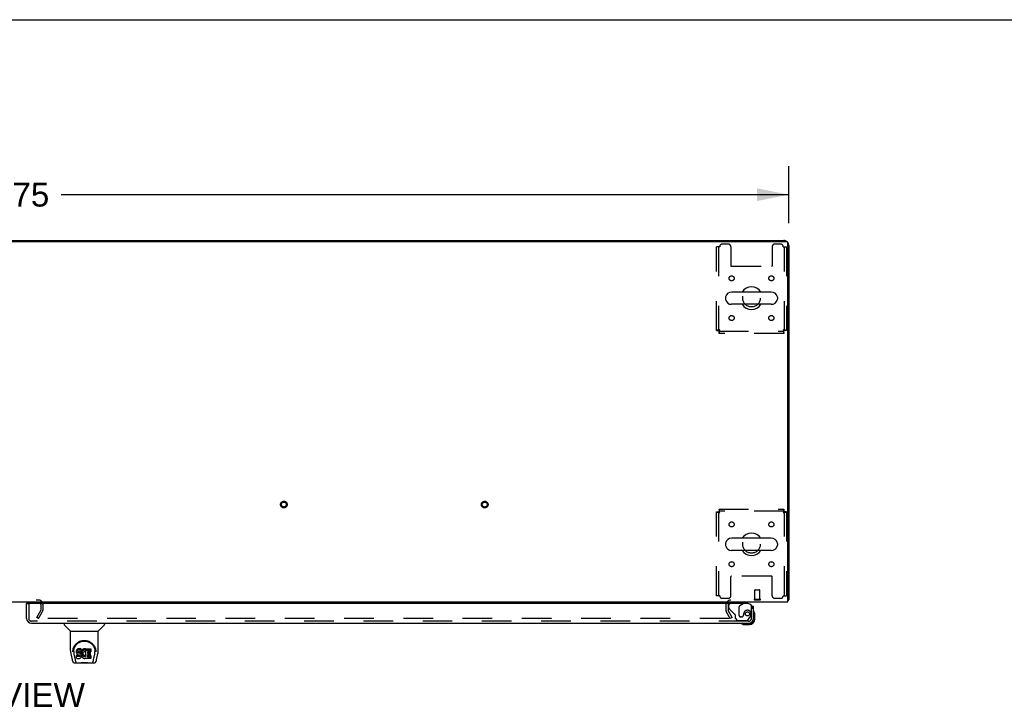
# Model space of a CAD drawing. Header units: inches. Extents: x 0 to 268, y 0 to 174.
# Tile 76 of 85: x 85 to 134, y 139 to 174. Entities that reach past the tile are written whole.
import ezdxf

# ---------------------------------------------------------------- set-up
doc = ezdxf.new("R2010")
doc.units = ezdxf.units.IN
doc.header["$LTSCALE"] = 14.749625
doc.header["$MEASUREMENT"] = 0
doc.linetypes.add('HIDDEN', pattern=[0.2, 0.1, -0.1])
doc.layers.get('0').update_dxf_attribs({"linetype": 'CONTINUOUS'})
for name, color, linetype in [('DEFAULT_2', 8, 'HIDDEN'), ('DIMENSIONS', 7, 'CONTINUOUS'), ('RIGHTHAND_DOOR_ASSEMBLY', 7, 'CONTINUOUS')]:
    doc.layers.add(name, color=color, linetype=linetype)
doc.styles.get("Standard").update_dxf_attribs({"font": 'arial.ttf'})
doc.dimstyles.new('DIMSTYLE_1', dxfattribs={"dimtxt": 1.183125, "dimasz": 1.5775, "dimexe": 0.09, "dimexo": 0.07, "dimgap": 0.0375, "dimtad": 0, "dimtih": 1, "dimtoh": 1, "dimzin": 4, "dimdsep": 46, "dimtxsty": 'Standard', "dimblk": '_FILLED', "dimblk1": '_FILLED', "dimblk2": '_FILLED', "dimcen": 0.09, "dimadec": 3, "dimazin": 1, "dimtfac": 1, "dimtdec": 3, "dimtofl": 0, "dimtmove": 0, "dimatfit": 3, "dimldrblk": '_FILLED', "dimfxl": 0, "dimtolj": 1, "dimtzin": 4, "dimarcsym": 0})

# ---------------------------------------------------------------- blocks, each defined once
blk = doc.blocks.new('_FILLED')
at = {"color": 0, "linetype": 'ByBlock'}
blk.add_solid([(0, 0), (-1, 0.2), (-1, -0.2)], dxfattribs=at)
blk = doc.blocks.new('*D1')
at = {"layer": 'DIMENSIONS', "color": 2, "linetype": 'Continuous'}
for p, q in [((45.607, 163.397), (45.607, 166.236)), ((123.357, 163.397), (123.357, 166.236)), ((45.607, 164.816), (81.823, 164.816)), ((123.357, 164.816), (87.141, 164.816))]:
    blk.add_line(p, q, dxfattribs=at)
at = {"layer": 'DIMENSIONS', "color": 2, "linetype": 'Continuous', "xscale": 1.5775, "yscale": 1.5775, "zscale": 1.5775, "rotation": 180}
blk.add_blockref('_FILLED', (45.607, 164.816), dxfattribs=at)
at = {"layer": 'DIMENSIONS', "color": 2, "linetype": 'Continuous', "xscale": 1.5775, "yscale": 1.5775, "zscale": 1.5775}
blk.add_blockref('_FILLED', (123.357, 164.816), dxfattribs=at)
at = {"layer": 'DIMENSIONS', "color": 2, "linetype": 'Continuous', "insert": (84.482, 165.408), "char_height": 1.1831, "width": 4.13434, "attachment_point": 2, "line_spacing_factor": 0.9}
blk.add_mtext('77.75', dxfattribs=at)

msp = doc.modelspace()

# ---------------------------------------------------------------- linework, layer by layer
at = {"color": 7, "linetype": 'Continuous'}
for p, q in [((0, 173.525), (268.175, 173.525)), ((53.107, 162.539), (115.857, 162.539)), ((115.857, 162.539), (115.857, 162.487)), ((122.49, 159.97), (120.515, 159.97)), ((120.215, 159.708), (120.215, 159.621)), ((122.49, 159.358), (120.515, 159.358)), ((122.79, 159.708), (122.79, 159.621)), ((122.49, 147.72), (120.515, 147.72)), ((120.215, 147.458), (120.215, 147.371)), ((122.49, 147.108), (120.515, 147.108)), ((122.79, 147.458), (122.79, 147.371)), ((123.305, 144.643), (123.357, 144.643))]:
    msp.add_line(p, q, dxfattribs=at)
at = {"color": 3, "linetype": 'Continuous'}
for p, q in [((45.719, 162.487), (123.245, 162.487)), ((115.857, 162.539), (123.11, 162.539)), ((123.305, 144.539), (123.305, 162.427)), ((123.357, 162.293), (123.357, 144.643)), ((123.305, 144.539), (45.659, 144.539))]:
    msp.add_line(p, q, dxfattribs=at)
for points in [[(123.305, 144.624), (123.305, 144.624), (123.309, 144.625), (123.313, 144.626), (123.317, 144.627), (123.321, 144.628)], [(123.321, 144.628), (123.329, 144.629), (123.333, 144.63), (123.336, 144.631), (123.339, 144.631), (123.342, 144.632), (123.345, 144.633), (123.348, 144.634), (123.35, 144.635), (123.352, 144.636), (123.353, 144.637), (123.355, 144.638), (123.356, 144.639), (123.356, 144.641), (123.357, 144.642), (123.357, 144.643)]]:
    msp.add_lwpolyline(points, dxfattribs=at)
for centre, radius, start, end in [((123.11, 162.293), 0.246, 50.5601, 90), ((123.245, 162.427), 0.06, 0, 90), ((123.11, 162.293), 0.246, 0, 39.4399), ((86.013, 144.424), 0.115, 18.2523, 64.7751), ((120.478, 144.397), 0.142, 90, 153.5334)]:
    msp.add_arc(centre, radius, start, end, dxfattribs=at)
at = {"color": 7, "linetype": 'Continuous'}
for centre, radius, start, end in [((120.515, 159.664), 0.306, 90, 164.3697), ((121.503, 159.664), 0.562, 32.9567, 147.0433), ((122.49, 159.664), 0.306, 15.6303, 90), ((120.359, 159.708), 0.144, 164.3697, 180), ((120.359, 159.621), 0.144, 180, 195.6303), ((120.515, 159.664), 0.306, 195.6303, 270), ((121.503, 159.664), 0.562, 212.956, 327.044), ((122.49, 159.664), 0.306, 270, 344.3697), ((122.647, 159.708), 0.144, 0, 15.6303), ((122.647, 159.621), 0.144, 344.3697, 360), ((120.515, 147.414), 0.306, 90, 164.3697), ((121.503, 147.414), 0.562, 32.9567, 147.0433), ((122.49, 147.414), 0.306, 15.6303, 90), ((120.359, 147.458), 0.144, 164.3697, 180), ((120.359, 147.371), 0.144, 180, 195.6303), ((120.515, 147.414), 0.306, 195.6303, 270), ((121.503, 147.414), 0.562, 212.956, 327.044), ((122.49, 147.414), 0.306, 270, 344.3697), ((122.647, 147.458), 0.144, 0, 15.6303), ((122.647, 147.371), 0.144, 344.3697, 360)]:
    msp.add_arc(centre, radius, start, end, dxfattribs=at)
at = {"layer": 'DEFAULT_2', "color": 8, "linetype": 'HIDDEN'}
for p, q in [((120.347, 162.352), (120.045, 162.352)), ((122.961, 162.352), (122.659, 162.352)), ((119.92, 162.227), (119.753, 162.227)), ((119.753, 158.048), (119.753, 162.227)), ((119.857, 162.227), (119.857, 158.048)), ((120.472, 162.227), (120.472, 161.282)), ((122.534, 162.227), (122.534, 161.282)), ((123.086, 162.227), (123.253, 162.227)), ((123.149, 158.048), (123.149, 162.227)), ((123.253, 162.227), (123.253, 158.048)), ((120.502, 161.252), (122.504, 161.252)), ((119.753, 158.048), (119.857, 158.048)), ((119.887, 158.018), (123.119, 158.018)), ((119.887, 157.914), (119.887, 158.018)), ((123.119, 157.914), (119.887, 157.914)), ((123.119, 157.914), (123.119, 158.018)), ((123.253, 158.048), (123.149, 158.048)), ((119.753, 149.03), (119.857, 149.03)), ((119.753, 144.852), (119.753, 149.03)), ((119.857, 149.03), (119.857, 144.852)), ((119.887, 149.164), (123.119, 149.164)), ((119.887, 149.164), (119.887, 149.06)), ((123.119, 149.06), (119.887, 149.06)), ((123.119, 149.164), (123.119, 149.06)), ((123.253, 149.03), (123.149, 149.03)), ((123.149, 144.852), (123.149, 149.03)), ((123.253, 149.03), (123.253, 144.852)), ((120.472, 144.852), (120.472, 145.797)), ((122.504, 145.827), (120.502, 145.827)), ((122.534, 144.852), (122.534, 145.797)), ((121.67, 144.686), (121.67, 145.133)), ((121.68, 145.143), (121.908, 145.143)), ((121.918, 144.686), (121.918, 145.133)), ((82.951, 144.643), (86.013, 144.643)), ((119.92, 144.852), (119.753, 144.852)), ((120.045, 144.727), (120.347, 144.727)), ((121.652, 144.686), (121.936, 144.686)), ((121.652, 144.643), (121.936, 144.643)), ((122.659, 144.727), (122.961, 144.727)), ((123.086, 144.852), (123.253, 144.852)), ((85.927, 143.779), (86.124, 144.119)), ((86.128, 144.424), (86.128, 144.135)), ((86.232, 144.424), (86.232, 144.135)), ((120.232, 144.397), (120.232, 144.135)), ((120.336, 144.397), (120.336, 144.135)), ((120.537, 143.779), (120.34, 144.119)), ((86.017, 143.727), (85.927, 143.779)), ((120.4, 143.727), (85.951, 143.727)), ((86.017, 143.727), (86.214, 144.067)), ((120.446, 143.727), (120.25, 144.067)), ((120.537, 143.779), (120.446, 143.727))]:
    msp.add_line(p, q, dxfattribs=at)
for points in [[(119.92, 158.081), (119.901, 158.079), (119.883, 158.077), (119.865, 158.074), (119.848, 158.072), (119.831, 158.07), (119.816, 158.067), (119.802, 158.065), (119.789, 158.063), (119.779, 158.06), (119.77, 158.058), (119.762, 158.055), (119.757, 158.053), (119.754, 158.051), (119.753, 158.048)], [(119.92, 158.081), (119.913, 158.079), (119.906, 158.077), (119.899, 158.074), (119.893, 158.072), (119.886, 158.07), (119.881, 158.067), (119.875, 158.065), (119.871, 158.063), (119.867, 158.06), (119.863, 158.058), (119.861, 158.055), (119.859, 158.053), (119.857, 158.051), (119.857, 158.048)], [(119.887, 158.018), (119.889, 158.019), (119.892, 158.02), (119.894, 158.022), (119.896, 158.025), (119.899, 158.028), (119.901, 158.032), (119.903, 158.037), (119.906, 158.042), (119.908, 158.048), (119.911, 158.054), (119.913, 158.061), (119.915, 158.067), (119.918, 158.074), (119.92, 158.081)], [(119.887, 157.914), (119.889, 157.915), (119.892, 157.919), (119.894, 157.924), (119.896, 157.931), (119.899, 157.94), (119.901, 157.951), (119.903, 157.963), (119.906, 157.977), (119.908, 157.993), (119.911, 158.009), (119.913, 158.026), (119.915, 158.044), (119.918, 158.063), (119.92, 158.081)], [(123.253, 158.048), (123.252, 158.051), (123.249, 158.053), (123.244, 158.055), (123.236, 158.058), (123.227, 158.06), (123.217, 158.063), (123.204, 158.065), (123.19, 158.067), (123.175, 158.07), (123.158, 158.072), (123.141, 158.074), (123.123, 158.077), (123.105, 158.079), (123.086, 158.081)], [(123.086, 158.081), (123.088, 158.074), (123.091, 158.067), (123.093, 158.061), (123.095, 158.054), (123.098, 158.048), (123.1, 158.042), (123.102, 158.037), (123.105, 158.032), (123.107, 158.028), (123.11, 158.025), (123.112, 158.022), (123.114, 158.02), (123.117, 158.019), (123.119, 158.018)], [(123.149, 158.048), (123.149, 158.051), (123.147, 158.053), (123.145, 158.055), (123.143, 158.058), (123.139, 158.06), (123.135, 158.063), (123.131, 158.065), (123.125, 158.067), (123.12, 158.07), (123.113, 158.072), (123.107, 158.074), (123.1, 158.077), (123.093, 158.079), (123.086, 158.081)], [(123.086, 158.081), (123.088, 158.063), (123.091, 158.044), (123.093, 158.026), (123.095, 158.009), (123.098, 157.993), (123.1, 157.977), (123.102, 157.963), (123.105, 157.951), (123.107, 157.94), (123.11, 157.931), (123.112, 157.924), (123.114, 157.919), (123.117, 157.915), (123.119, 157.914)], [(119.753, 149.03), (119.754, 149.028), (119.757, 149.026), (119.762, 149.023), (119.77, 149.021), (119.779, 149.019), (119.789, 149.016), (119.802, 149.014), (119.816, 149.012), (119.831, 149.009), (119.848, 149.007), (119.865, 149.004), (119.883, 149.002), (119.901, 149), (119.92, 148.997)], [(119.857, 149.03), (119.857, 149.028), (119.859, 149.026), (119.861, 149.023), (119.863, 149.021), (119.867, 149.019), (119.871, 149.016), (119.875, 149.014), (119.881, 149.012), (119.886, 149.009), (119.893, 149.007), (119.899, 149.004), (119.906, 149.002), (119.913, 149), (119.92, 148.997)], [(119.92, 148.997), (119.918, 149.016), (119.915, 149.035), (119.913, 149.053), (119.911, 149.07), (119.908, 149.086), (119.906, 149.102), (119.903, 149.115), (119.901, 149.128), (119.899, 149.139), (119.896, 149.148), (119.894, 149.155), (119.892, 149.16), (119.889, 149.163), (119.887, 149.164)], [(119.92, 148.997), (119.918, 149.004), (119.915, 149.011), (119.913, 149.018), (119.911, 149.025), (119.908, 149.031), (119.906, 149.037), (119.903, 149.042), (119.901, 149.047), (119.899, 149.051), (119.896, 149.054), (119.894, 149.057), (119.892, 149.059), (119.889, 149.06), (119.887, 149.06)], [(123.119, 149.164), (123.117, 149.163), (123.114, 149.16), (123.112, 149.155), (123.11, 149.148), (123.107, 149.139), (123.105, 149.128), (123.102, 149.115), (123.1, 149.102), (123.098, 149.086), (123.095, 149.07), (123.093, 149.053), (123.091, 149.035), (123.088, 149.016), (123.086, 148.997)], [(123.119, 149.06), (123.117, 149.06), (123.114, 149.059), (123.112, 149.057), (123.11, 149.054), (123.107, 149.051), (123.105, 149.047), (123.102, 149.042), (123.1, 149.037), (123.098, 149.031), (123.095, 149.025), (123.093, 149.018), (123.091, 149.011), (123.088, 149.004), (123.086, 148.997)], [(123.086, 148.997), (123.105, 149), (123.123, 149.002), (123.141, 149.004), (123.158, 149.007), (123.175, 149.009), (123.19, 149.012), (123.204, 149.014), (123.217, 149.016), (123.227, 149.019), (123.236, 149.021), (123.244, 149.023), (123.249, 149.026), (123.252, 149.028), (123.253, 149.03)], [(123.086, 148.997), (123.093, 149), (123.1, 149.002), (123.107, 149.004), (123.113, 149.007), (123.12, 149.009), (123.125, 149.012), (123.131, 149.014), (123.135, 149.016), (123.139, 149.019), (123.143, 149.021), (123.145, 149.023), (123.147, 149.026), (123.149, 149.028), (123.149, 149.03)], [(120.42, 143.744), (120.42, 143.742), (120.42, 143.74), (120.419, 143.739), (120.419, 143.737), (120.417, 143.735), (120.416, 143.733), (120.415, 143.732), (120.413, 143.731), (120.411, 143.73), (120.409, 143.729), (120.407, 143.728), (120.405, 143.727), (120.403, 143.727), (120.4, 143.727)], [(120.418, 143.752), (120.419, 143.75), (120.42, 143.748), (120.42, 143.746), (120.42, 143.744), (120.42, 143.744)]]:
    msp.add_lwpolyline(points, dxfattribs=at)
for centre, radius in [((120.513, 160.654), 0.125), ((122.493, 160.654), 0.125), ((121.503, 159.664), 0.438), ((120.513, 158.675), 0.125), ((122.493, 158.675), 0.125), ((98.225, 149.393), 0.164), ((98.225, 149.393), 0.124), ((108.225, 149.393), 0.164), ((108.225, 149.393), 0.124), ((120.513, 148.404), 0.125), ((122.493, 148.404), 0.125), ((121.503, 147.414), 0.438), ((120.513, 146.425), 0.125), ((122.493, 146.425), 0.125)]:
    msp.add_circle(centre, radius, dxfattribs=at)
for centre, radius, start, end in [((120.045, 162.227), 0.125, 90, 180), ((120.347, 162.227), 0.125, 0, 90), ((122.659, 162.227), 0.125, 90, 180), ((122.961, 162.227), 0.125, 0, 90), ((120.502, 161.282), 0.03, 180, 270), ((122.504, 161.282), 0.03, 270, 360), ((120.502, 145.797), 0.03, 90, 180), ((122.504, 145.797), 0.03, 0, 90), ((121.68, 145.133), 0.01, 90, 180), ((121.908, 145.133), 0.01, 0, 90), ((86.013, 144.424), 0.219, 0, 90), ((120.045, 144.852), 0.125, 180, 270), ((120.478, 144.397), 0.246, 90, 180), ((120.347, 144.852), 0.125, 270, 360), ((121.652, 144.665), 0.0215, 90, 270), ((121.936, 144.665), 0.0215, 270, 90), ((122.659, 144.852), 0.125, 180, 270), ((122.961, 144.852), 0.125, 270, 360), ((86.013, 144.424), 0.115, 64.7751, 90), ((86.013, 144.424), 0.115, 0, 18.2523), ((86.095, 144.135), 0.033, 330, 360), ((86.095, 144.135), 0.137, 330, 360), ((120.369, 144.135), 0.137, 180, 210), ((120.478, 144.397), 0.142, 153.5334, 180), ((120.369, 144.135), 0.033, 180, 210)]:
    msp.add_arc(centre, radius, start, end, dxfattribs=at)
at = {"layer": 'RIGHTHAND_DOOR_ASSEMBLY', "color": 7, "linetype": 'Continuous'}
for p, q in [((85.481, 144.46), (85.419, 144.46)), ((121.096, 144.46), (121.165, 144.5)), ((121.165, 144.539), (121.165, 144.5)), ((121.531, 144.335), (121.607, 144.335)), ((121.607, 143.684), (121.607, 143.728)), ((121.667, 143.941), (121.664, 143.979)), ((121.667, 143.684), (121.667, 143.941)), ((87.291, 143.481), (87.291, 143.419)), ((87.6, 143.093), (87.302, 143.391)), ((88.989, 143.093), (89.287, 143.391)), ((89.298, 143.481), (89.298, 143.419)), ((121.11, 143.424), (121.148, 143.421)), ((121.148, 143.421), (121.404, 143.421)), ((121.36, 143.481), (121.404, 143.481)), ((87.606, 143.088), (88.983, 143.088)), ((87.606, 142.116), (87.606, 143.088)), ((88.983, 142.116), (88.983, 143.088)), ((87.731, 142.148), (87.73, 142.084)), ((87.915, 142.143), (87.91, 142.119)), ((87.925, 142.165), (87.915, 142.143)), ((87.915, 142.076), (87.915, 142.143)), ((87.938, 142.185), (87.925, 142.165)), ((87.925, 142.098), (87.925, 142.165)), ((87.947, 142.193), (87.938, 142.185)), ((87.938, 142.118), (87.938, 142.185)), ((87.956, 142.199), (87.947, 142.193)), ((87.947, 142.126), (87.947, 142.193)), ((87.978, 142.209), (87.956, 142.199)), ((87.956, 142.133), (87.956, 142.199)), ((87.978, 142.142), (87.956, 142.133)), ((88.001, 142.216), (87.978, 142.209)), ((87.978, 142.142), (87.978, 142.209)), ((88.001, 142.15), (87.978, 142.142)), ((88.141, 142.216), (88.001, 142.216)), ((88.001, 142.15), (88.001, 142.216)), ((88.141, 142.15), (88.001, 142.15)), ((88.143, 142.174), (88.141, 142.216)), ((88.141, 142.15), (88.141, 142.216)), ((88.143, 142.107), (88.141, 142.15)), ((88.143, 142.107), (88.143, 142.174)), ((88.175, 142.136), (88.164, 142.116)), ((88.188, 142.154), (88.175, 142.136)), ((88.175, 142.069), (88.175, 142.136)), ((88.202, 142.171), (88.188, 142.154)), ((88.188, 142.087), (88.188, 142.154)), ((88.219, 142.186), (88.202, 142.171)), ((88.202, 142.104), (88.202, 142.171)), ((88.237, 142.199), (88.219, 142.186)), ((88.219, 142.119), (88.219, 142.186)), ((88.257, 142.208), (88.237, 142.199)), ((88.237, 142.132), (88.237, 142.199)), ((88.257, 142.141), (88.237, 142.132)), ((88.279, 142.213), (88.257, 142.208)), ((88.257, 142.141), (88.257, 142.208)), ((88.279, 142.146), (88.257, 142.141)), ((88.301, 142.215), (88.279, 142.213)), ((88.279, 142.146), (88.279, 142.213)), ((88.301, 142.148), (88.279, 142.146)), ((88.301, 142.215), (88.324, 142.215)), ((88.301, 142.148), (88.301, 142.215)), ((88.324, 142.148), (88.301, 142.148)), ((88.335, 142.213), (88.324, 142.215)), ((88.324, 142.148), (88.324, 142.215)), ((88.335, 142.146), (88.324, 142.148)), ((88.345, 142.209), (88.335, 142.213)), ((88.335, 142.146), (88.335, 142.213)), ((88.345, 142.143), (88.335, 142.146)), ((88.364, 142.197), (88.345, 142.209)), ((88.345, 142.143), (88.345, 142.209)), ((88.364, 142.131), (88.345, 142.143)), ((88.364, 142.197), (88.364, 142.131)), ((88.366, 142.194), (88.366, 142.131)), ((88.374, 142.214), (88.611, 142.214)), ((88.374, 141.822), (88.374, 142.214)), ((88.374, 142.148), (88.611, 142.148)), ((88.616, 142.21), (88.616, 142.069)), ((88.858, 142.148), (88.859, 142.084)), ((87.621, 141.973), (87.686, 141.667)), ((87.724, 142.061), (87.724, 142.061)), ((87.768, 142.074), (87.768, 142.051)), ((87.777, 141.953), (87.834, 141.66)), ((87.91, 142.119), (87.908, 142.096)), ((87.908, 142.029), (87.908, 142.096)), ((87.91, 142.052), (87.908, 142.029)), ((87.908, 142.029), (87.909, 142.005)), ((87.909, 142.005), (87.913, 141.981)), ((87.91, 142.052), (87.91, 142.119)), ((87.915, 142.076), (87.91, 142.052)), ((87.911, 141.743), (87.911, 141.885)), ((87.913, 141.981), (87.921, 141.959)), ((87.925, 142.098), (87.915, 142.076)), ((87.975, 141.89), (87.915, 141.889)), ((87.915, 141.822), (87.915, 141.889)), ((87.975, 141.823), (87.915, 141.822)), ((87.916, 141.738), (88.06, 141.738)), ((87.921, 141.959), (87.934, 141.939)), ((87.938, 142.118), (87.925, 142.098)), ((87.934, 141.939), (87.951, 141.922)), ((87.947, 142.126), (87.938, 142.118)), ((87.956, 142.133), (87.947, 142.126)), ((87.951, 141.922), (87.97, 141.909)), ((87.97, 141.909), (87.982, 141.904)), ((88.036, 141.89), (87.975, 141.89)), ((87.975, 141.823), (87.975, 141.89)), ((88.036, 141.823), (87.975, 141.823)), ((87.979, 142.017), (87.98, 142.032)), ((87.98, 142.01), (87.979, 142.017)), ((87.98, 142.032), (87.982, 142.047)), ((87.98, 142.01), (87.98, 142.032)), ((87.982, 142.002), (87.98, 142.01)), ((87.982, 142.047), (87.985, 142.054)), ((87.982, 142.002), (87.982, 142.047)), ((87.987, 141.996), (87.982, 142.002)), ((87.982, 141.904), (87.993, 141.902)), ((87.985, 142.054), (87.991, 142.059)), ((87.987, 141.996), (87.987, 142.055)), ((87.993, 141.992), (87.987, 141.996)), ((87.991, 142.059), (88.005, 142.063)), ((88.008, 142.055), (87.993, 142.059)), ((87.993, 142.059), (87.993, 142.059)), ((87.993, 141.992), (87.993, 142.059)), ((88.008, 141.988), (87.993, 141.992)), ((87.993, 141.902), (88.041, 141.902)), ((88.005, 142.063), (88.02, 142.064)), ((88.032, 142.056), (88.008, 142.055)), ((88.008, 141.988), (88.008, 142.055)), ((88.032, 141.989), (88.008, 141.988)), ((88.02, 142.064), (88.133, 142.064)), ((88.055, 142.054), (88.032, 142.056)), ((88.032, 141.989), (88.032, 142.056)), ((88.055, 141.988), (88.032, 141.989)), ((88.051, 141.891), (88.036, 141.89)), ((88.036, 141.823), (88.036, 141.89)), ((88.051, 141.824), (88.036, 141.823)), ((88.041, 141.902), (88.048, 141.901)), ((88.048, 141.901), (88.055, 141.899)), ((88.057, 141.895), (88.051, 141.891)), ((88.051, 141.824), (88.051, 141.891)), ((88.057, 141.828), (88.051, 141.824)), ((88.079, 142.049), (88.055, 142.054)), ((88.055, 141.988), (88.055, 142.054)), ((88.079, 141.982), (88.055, 141.988)), ((88.055, 141.899), (88.061, 141.894)), ((88.059, 141.896), (88.057, 141.895)), ((88.057, 141.828), (88.057, 141.895)), ((88.063, 141.833), (88.057, 141.828)), ((88.06, 141.738), (88.072, 141.74)), ((88.061, 141.894), (88.066, 141.888)), ((88.063, 141.833), (88.063, 141.893)), ((88.072, 141.845), (88.063, 141.833)), ((88.066, 141.888), (88.073, 141.875)), ((88.072, 141.845), (88.072, 141.877)), ((88.074, 141.852), (88.072, 141.845)), ((88.072, 141.74), (88.083, 141.744)), ((88.073, 141.875), (88.075, 141.86)), ((88.074, 141.852), (88.074, 141.864)), ((88.075, 141.86), (88.074, 141.852)), ((88.09, 142.044), (88.079, 142.049)), ((88.079, 141.982), (88.079, 142.049)), ((88.09, 141.978), (88.079, 141.982)), ((88.083, 141.744), (88.103, 141.758)), ((88.1, 142.038), (88.09, 142.044)), ((88.09, 141.978), (88.09, 142.044)), ((88.1, 141.971), (88.09, 141.978)), ((88.117, 142.021), (88.1, 142.038)), ((88.1, 141.971), (88.1, 142.038)), ((88.117, 141.954), (88.1, 141.971)), ((88.103, 141.758), (88.12, 141.774)), ((88.13, 142.001), (88.117, 142.021)), ((88.117, 141.954), (88.117, 142.021)), ((88.13, 141.934), (88.117, 141.954)), ((88.12, 141.774), (88.126, 141.784)), ((88.126, 141.784), (88.132, 141.795)), ((88.139, 141.979), (88.13, 142.001)), ((88.13, 141.934), (88.13, 142.001)), ((88.139, 141.912), (88.13, 141.934)), ((88.132, 141.795), (88.14, 141.818)), ((88.133, 142.064), (88.139, 142.065)), ((88.139, 142.065), (88.141, 142.07)), ((88.141, 141.975), (88.139, 141.979)), ((88.139, 141.912), (88.139, 141.979)), ((88.146, 141.889), (88.139, 141.912)), ((88.14, 141.818), (88.147, 141.841)), ((88.141, 142.07), (88.142, 142.083)), ((88.145, 142.052), (88.141, 142.008)), ((88.141, 141.941), (88.141, 142.008)), ((88.145, 141.986), (88.141, 141.941)), ((88.141, 141.941), (88.141, 141.919)), ((88.141, 141.919), (88.145, 141.897)), ((88.142, 142.083), (88.143, 142.107)), ((88.149, 142.074), (88.145, 142.052)), ((88.145, 141.986), (88.145, 142.052)), ((88.149, 142.008), (88.145, 141.986)), ((88.145, 141.897), (88.149, 141.875)), ((88.148, 141.865), (88.146, 141.889)), ((88.147, 141.841), (88.148, 141.865)), ((88.148, 141.865), (88.148, 141.879)), ((88.155, 142.096), (88.149, 142.074)), ((88.149, 142.008), (88.149, 142.074)), ((88.155, 142.029), (88.149, 142.008)), ((88.149, 141.875), (88.156, 141.854)), ((88.164, 142.116), (88.155, 142.096)), ((88.155, 142.029), (88.155, 142.096)), ((88.164, 142.05), (88.155, 142.029)), ((88.156, 141.854), (88.178, 141.815)), ((88.164, 142.05), (88.164, 142.116)), ((88.175, 142.069), (88.164, 142.05)), ((88.188, 142.087), (88.175, 142.069)), ((88.178, 141.815), (88.19, 141.796)), ((88.202, 142.104), (88.188, 142.087)), ((88.19, 141.796), (88.205, 141.78)), ((88.219, 142.119), (88.202, 142.104)), ((88.205, 141.78), (88.221, 141.765)), ((88.211, 141.957), (88.21, 141.93)), ((88.21, 141.93), (88.211, 141.917)), ((88.214, 141.984), (88.211, 141.957)), ((88.211, 141.917), (88.211, 141.957)), ((88.211, 141.917), (88.214, 141.904)), ((88.213, 141.976), (88.214, 141.971)), ((88.218, 141.996), (88.214, 141.984)), ((88.214, 141.971), (88.225, 141.946)), ((88.214, 141.904), (88.214, 141.971)), ((88.214, 141.904), (88.225, 141.879)), ((88.224, 142.008), (88.218, 141.996)), ((88.237, 142.132), (88.219, 142.119)), ((88.221, 141.765), (88.239, 141.751)), ((88.238, 142.031), (88.224, 142.008)), ((88.225, 141.946), (88.238, 141.923)), ((88.225, 141.879), (88.225, 141.946)), ((88.225, 141.879), (88.238, 141.856)), ((88.246, 142.042), (88.238, 142.031)), ((88.238, 141.923), (88.247, 141.913)), ((88.238, 141.856), (88.238, 141.923)), ((88.238, 141.856), (88.247, 141.846)), ((88.239, 141.751), (88.249, 141.746)), ((88.257, 142.049), (88.246, 142.042)), ((88.247, 141.913), (88.257, 141.904)), ((88.247, 141.846), (88.247, 141.913)), ((88.247, 141.846), (88.257, 141.837)), ((88.249, 141.746), (88.259, 141.742)), ((88.282, 142.06), (88.257, 142.049)), ((88.257, 141.904), (88.268, 141.897)), ((88.257, 141.837), (88.257, 141.904)), ((88.257, 141.837), (88.268, 141.83)), ((88.259, 141.742), (88.281, 141.737)), ((88.268, 141.897), (88.28, 141.892)), ((88.268, 141.83), (88.268, 141.897)), ((88.268, 141.83), (88.28, 141.825)), ((88.28, 141.892), (88.293, 141.889)), ((88.28, 141.825), (88.28, 141.892)), ((88.28, 141.825), (88.293, 141.823)), ((88.281, 141.737), (88.303, 141.734)), ((88.294, 142.063), (88.282, 142.06)), ((88.293, 141.889), (88.307, 141.889)), ((88.293, 141.823), (88.293, 141.889)), ((88.293, 141.823), (88.307, 141.822)), ((88.308, 142.063), (88.294, 142.063)), ((88.303, 141.734), (88.325, 141.737)), ((88.307, 141.889), (88.32, 141.891)), ((88.307, 141.822), (88.307, 141.889)), ((88.307, 141.822), (88.32, 141.824)), ((88.321, 142.06), (88.308, 142.063)), ((88.32, 141.891), (88.333, 141.895)), ((88.32, 141.824), (88.32, 141.891)), ((88.32, 141.824), (88.333, 141.828)), ((88.333, 142.055), (88.321, 142.06)), ((88.325, 141.737), (88.346, 141.744)), ((88.333, 141.895), (88.345, 141.9)), ((88.333, 141.828), (88.333, 141.895)), ((88.333, 141.828), (88.345, 141.834)), ((88.365, 142.125), (88.339, 142.057)), ((88.345, 141.9), (88.356, 141.908)), ((88.345, 141.834), (88.345, 141.9)), ((88.345, 141.834), (88.356, 141.841)), ((88.346, 141.744), (88.365, 141.755)), ((88.356, 141.908), (88.356, 141.841)), ((88.362, 141.907), (88.374, 141.889)), ((88.362, 141.84), (88.374, 141.822)), ((88.365, 141.755), (88.366, 141.756)), ((88.376, 141.756), (88.366, 141.756)), ((88.376, 141.743), (88.376, 141.756)), ((88.612, 141.738), (88.381, 141.738)), ((88.444, 142.06), (88.444, 141.992)), ((88.446, 141.901), (88.446, 141.824)), ((88.611, 142.064), (88.449, 142.064)), ((88.449, 142.055), (88.58, 142.055)), ((88.449, 141.988), (88.58, 141.988)), ((88.58, 141.906), (88.45, 141.906)), ((88.45, 141.886), (88.612, 141.886)), ((88.45, 141.819), (88.612, 141.819)), ((88.585, 142.05), (88.585, 141.91)), ((88.616, 141.882), (88.616, 141.743)), ((88.755, 141.66), (88.812, 141.95)), ((88.812, 141.95), (88.812, 141.954)), ((88.865, 142.061), (88.865, 142.061)), ((88.903, 141.667), (88.968, 141.973)), ((87.81, 141.513), (88.037, 141.513)), ((87.844, 141.592), (87.852, 141.592)), ((87.854, 141.585), (87.854, 141.586)), ((87.896, 141.513), (87.89, 141.513)), ((87.896, 141.513), (87.895, 141.513)), ((88.056, 141.493), (88.036, 141.514)), ((88.533, 141.493), (88.056, 141.493)), ((88.533, 141.493), (88.553, 141.514)), ((88.552, 141.513), (88.779, 141.513)), ((88.694, 141.513), (88.693, 141.513)), ((88.735, 141.585), (88.735, 141.586)), ((88.737, 141.592), (88.745, 141.592))]:
    msp.add_line(p, q, dxfattribs=at)
at = {"layer": 'RIGHTHAND_DOOR_ASSEMBLY', "color": 3, "linetype": 'Continuous'}
for p, q in [((85.419, 143.728), (85.419, 144.46)), ((121.315, 144.46), (85.481, 144.46)), ((121.607, 143.728), (121.607, 144.335)), ((85.666, 143.481), (121.36, 143.481))]:
    msp.add_line(p, q, dxfattribs=at)
at = {"layer": 'RIGHTHAND_DOOR_ASSEMBLY', "color": 8, "linetype": 'HIDDEN'}
for p, q in [((85.523, 144.46), (85.523, 143.728)), ((120.378, 144.26), (120.378, 144.382)), ((120.626, 143.97), (120.407, 144.189)), ((120.535, 144.539), (121.165, 144.539)), ((120.877, 144.276), (120.877, 143.896)), ((120.927, 144.362), (121.096, 144.46)), ((121.503, 144.335), (121.531, 144.335)), ((121.503, 143.728), (121.503, 144.335)), ((120.685, 143.911), (120.685, 143.732)), ((120.685, 143.732), (120.811, 143.606)), ((121.262, 143.606), (120.811, 143.606)), ((121.008, 143.798), (120.975, 143.798)), ((121.106, 143.896), (121.106, 143.885)), ((121.327, 143.64), (121.428, 143.784)), ((121.36, 143.585), (85.666, 143.585))]:
    msp.add_line(p, q, dxfattribs=at)
at = {"layer": 'RIGHTHAND_DOOR_ASSEMBLY', "color": 7, "linetype": 'Continuous'}
for points in [[(87.724, 142.074), (87.726, 142.115), (87.733, 142.165), (87.744, 142.212), (87.758, 142.256), (87.775, 142.298), (87.795, 142.337), (87.817, 142.374), (87.842, 142.409), (87.87, 142.442), (87.899, 142.472), (87.931, 142.501), (87.964, 142.526), (88, 142.55), (88.038, 142.57), (88.077, 142.589), (88.119, 142.604), (88.161, 142.616), (88.205, 142.625), (88.25, 142.63), (88.295, 142.632), (88.34, 142.63), (88.385, 142.624), (88.428, 142.616), (88.471, 142.604), (88.512, 142.588), (88.552, 142.57), (88.59, 142.549), (88.625, 142.526), (88.659, 142.5), (88.691, 142.472), (88.72, 142.441), (88.747, 142.409), (88.772, 142.374), (88.794, 142.336), (88.814, 142.297), (88.831, 142.255), (88.845, 142.211), (88.856, 142.164), (88.863, 142.114), (88.865, 142.074)], [(87.768, 142.074), (87.768, 142.094), (87.769, 142.118), (87.772, 142.142), (87.776, 142.166), (87.78, 142.19), (87.786, 142.213), (87.793, 142.235), (87.801, 142.258), (87.809, 142.279), (87.819, 142.3), (87.829, 142.321), (87.84, 142.34), (87.851, 142.359), (87.864, 142.377), (87.876, 142.394), (87.889, 142.411), (87.903, 142.427), (87.917, 142.442), (87.931, 142.456), (87.946, 142.469), (87.961, 142.482), (87.976, 142.494), (87.992, 142.505), (88.007, 142.516), (88.023, 142.526), (88.039, 142.535), (88.055, 142.543), (88.071, 142.551), (88.087, 142.558), (88.103, 142.565), (88.118, 142.571), (88.134, 142.576), (88.15, 142.581), (88.166, 142.585), (88.182, 142.589), (88.198, 142.592), (88.214, 142.595), (88.23, 142.597), (88.246, 142.599), (88.262, 142.6), (88.278, 142.601), (88.294, 142.601), (88.31, 142.601), (88.326, 142.6), (88.342, 142.599), (88.358, 142.597), (88.373, 142.595), (88.389, 142.592), (88.405, 142.589), (88.421, 142.585), (88.437, 142.581), (88.453, 142.576), (88.469, 142.571), (88.485, 142.565), (88.501, 142.559), (88.517, 142.551), (88.533, 142.544), (88.549, 142.535), (88.565, 142.526), (88.581, 142.516), (88.596, 142.506), (88.612, 142.495), (88.627, 142.483), (88.642, 142.47), (88.657, 142.457), (88.671, 142.442), (88.685, 142.427), (88.699, 142.411), (88.712, 142.395), (88.725, 142.377), (88.737, 142.359), (88.749, 142.34), (88.76, 142.321), (88.77, 142.301), (88.78, 142.28), (88.788, 142.258), (88.796, 142.236), (88.803, 142.213), (88.808, 142.19), (88.813, 142.167), (88.817, 142.143), (88.82, 142.118), (88.821, 142.094), (88.821, 142.074)], [(87.606, 142.116), (87.606, 142.083), (87.609, 142.043), (87.615, 142.004), (87.621, 141.973)], [(87.686, 141.667), (87.689, 141.654), (87.693, 141.636), (87.698, 141.619), (87.704, 141.604), (87.709, 141.591), (87.715, 141.578), (87.722, 141.567), (87.729, 141.556), (87.737, 141.547), (87.746, 141.538), (87.756, 141.53), (87.768, 141.523), (87.78, 141.518), (87.793, 141.514), (87.806, 141.513), (87.81, 141.513)], [(87.724, 142.061), (87.724, 142.066), (87.724, 142.074)], [(87.768, 142.051), (87.768, 142.035), (87.769, 142.006), (87.773, 141.978), (87.777, 141.953)], [(87.834, 141.66), (87.836, 141.648), (87.839, 141.635), (87.843, 141.621), (87.846, 141.608), (87.85, 141.596), (87.854, 141.586)], [(87.915, 141.889), (87.915, 141.889), (87.915, 141.889), (87.914, 141.889), (87.914, 141.889), (87.913, 141.889), (87.913, 141.888), (87.912, 141.888), (87.912, 141.888), (87.912, 141.887), (87.911, 141.887), (87.911, 141.886), (87.911, 141.886), (87.911, 141.885), (87.911, 141.885)], [(87.915, 141.822), (87.915, 141.822), (87.915, 141.822), (87.914, 141.822), (87.914, 141.822), (87.913, 141.822), (87.913, 141.822), (87.912, 141.821), (87.912, 141.821), (87.912, 141.821), (87.911, 141.82), (87.911, 141.82), (87.911, 141.819), (87.911, 141.818), (87.911, 141.818)], [(88.735, 141.586), (88.739, 141.596), (88.743, 141.608), (88.746, 141.621), (88.75, 141.635), (88.753, 141.648), (88.755, 141.66)], [(88.779, 141.513), (88.782, 141.513), (88.795, 141.514), (88.808, 141.518), (88.821, 141.523), (88.832, 141.529), (88.842, 141.537), (88.852, 141.546), (88.86, 141.556), (88.867, 141.566), (88.874, 141.578), (88.88, 141.59), (88.885, 141.604), (88.891, 141.619), (88.896, 141.636), (88.9, 141.654), (88.903, 141.667)], [(88.812, 141.954), (88.813, 141.957), (88.814, 141.96), (88.814, 141.963), (88.815, 141.966), (88.815, 141.969), (88.816, 141.972), (88.816, 141.976), (88.817, 141.979), (88.817, 141.983), (88.817, 141.986), (88.818, 141.99), (88.818, 141.994), (88.819, 141.998), (88.819, 142.002), (88.82, 142.006), (88.82, 142.011), (88.82, 142.015), (88.82, 142.019), (88.821, 142.024), (88.821, 142.029), (88.821, 142.033), (88.821, 142.038), (88.821, 142.043), (88.821, 142.049), (88.821, 142.074)], [(88.865, 142.074), (88.865, 142.067), (88.865, 142.061)], [(88.968, 141.973), (88.974, 142.003), (88.98, 142.043), (88.983, 142.083), (88.983, 142.117)], [(87.854, 141.585), (87.859, 141.573), (87.865, 141.56), (87.872, 141.55), (87.878, 141.541), (87.886, 141.532), (87.894, 141.525), (87.903, 141.52), (87.912, 141.516), (87.923, 141.513), (87.93, 141.513)], [(88.011, 141.513), (88.032, 141.513), (88.054, 141.515), (88.077, 141.517), (88.102, 141.52), (88.127, 141.523), (88.154, 141.526), (88.182, 141.528), (88.21, 141.531), (88.239, 141.532), (88.268, 141.533), (88.297, 141.534), (88.326, 141.533), (88.355, 141.532), (88.384, 141.53), (88.412, 141.528), (88.439, 141.525), (88.465, 141.522), (88.49, 141.52), (88.514, 141.517), (88.537, 141.515), (88.558, 141.513), (88.578, 141.513)], [(88.011, 141.513), (88.033, 141.513), (88.06, 141.515), (88.087, 141.518), (88.144, 141.523)], [(88.144, 141.523), (88.173, 141.526), (88.203, 141.528), (88.233, 141.53), (88.264, 141.531), (88.294, 141.532), (88.324, 141.531), (88.355, 141.53), (88.385, 141.529), (88.415, 141.526), (88.444, 141.523), (88.501, 141.518)], [(88.501, 141.518), (88.529, 141.515), (88.556, 141.513), (88.578, 141.513)], [(88.659, 141.513), (88.666, 141.513), (88.676, 141.516), (88.686, 141.52), (88.695, 141.525), (88.703, 141.532), (88.711, 141.54), (88.717, 141.55), (88.724, 141.56), (88.73, 141.573), (88.735, 141.585)]]:
    msp.add_lwpolyline(points, dxfattribs=at)
at = {"layer": 'RIGHTHAND_DOOR_ASSEMBLY', "color": 8, "linetype": 'HIDDEN'}
msp.add_circle((121.303, 143.948), 0.101, dxfattribs=at)
at = {"layer": 'RIGHTHAND_DOOR_ASSEMBLY', "color": 3, "linetype": 'Continuous'}
for centre, radius, start, end in [((85.481, 144.44), 0.02, 90, 180), ((121.315, 144.21), 0.25, 0, 90), ((85.666, 143.728), 0.246, 180, 270), ((121.36, 143.728), 0.246, 270, 360)]:
    msp.add_arc(centre, radius, start, end, dxfattribs=at)
at = {"layer": 'RIGHTHAND_DOOR_ASSEMBLY', "color": 8, "linetype": 'HIDDEN'}
for centre, radius, start, end in [((120.535, 144.382), 0.157, 150.1697, 180), ((120.478, 144.26), 0.1, 180, 225), ((120.977, 144.276), 0.1, 120.092, 180), ((121.303, 143.948), 0.187, 343.1561, 162.1518), ((85.666, 143.728), 0.142, 180, 270), ((120.697, 144.041), 0.1, 225, 248.3904), ((120.646, 143.911), 0.039, 0, 68.3904), ((120.975, 143.896), 0.098, 180, 270), ((121.008, 143.896), 0.098, 270, 360), ((121.499, 143.885), 0.393, 162.0702, 178.3401), ((121.262, 143.685), 0.079, 270, 324.9), ((121.36, 143.728), 0.142, 270, 360), ((121.113, 144.006), 0.386, 324.9, 343.1561)]:
    msp.add_arc(centre, radius, start, end, dxfattribs=at)
at = {"layer": 'RIGHTHAND_DOOR_ASSEMBLY', "color": 7, "linetype": 'Continuous'}
for centre, radius, start, end in [((120.535, 144.382), 0.157, 90, 150.1697), ((121.404, 143.684), 0.263, 270, 360), ((121.404, 143.684), 0.203, 270, 360), ((121.622, 144.061), 0.015, 96.3796, 180), ((121.619, 144.061), 0.015, 30.8899, 83.6204), ((121.417, 143.941), 0.25, 0, 30.8899), ((87.33, 143.419), 0.0394, 180, 225), ((89.259, 143.419), 0.0394, 315, 360), ((121.027, 143.466), 0.015, 90, 173.6204), ((121.027, 143.47), 0.015, 186.3796, 239.1101), ((121.148, 143.671), 0.25, 239.1101, 270), ((87.614, 143.107), 0.0197, 225, 262.5), ((88.975, 143.107), 0.0197, 277.5, 315)]:
    msp.add_arc(centre, radius, start, end, dxfattribs=at)
for centre, major_axis, ratio, start_param, end_param in [((88.294, 142.074), (0, 0.565), 0.999848, 1.137008, 1.553352), ((88.361, 142.194), (0, 0.00448), 1, -1.566905, -0.665444), ((88.611, 142.21), (0.00448, 0), 1, 0, 1.570796), ((88.611, 142.143), (0.00448, 0), 1, 0, 1.570796), ((88.294, 142.074), (0, 0.565), 0.999848, -1.553352, -1.137622), ((87.916, 141.743), (0, 0.00483), 1, 1.570796, 3.141593), ((88.335, 142.059), (0, 0.00448), 1, -3.557718, -1.937287), ((88.359, 141.904), (0.00448, 0), 1, 0.594971, 2.222579), ((88.359, 141.837), (0.00448, 0), 1, 0.594971, 2.222579), ((88.361, 142.127), (0, 0.00448), 1, -1.566955, -0.665444), ((88.361, 142.127), (0.00448, 0), 1, -0.366491, 0.003842), ((88.381, 141.743), (0.00448, 0), 1, -3.141593, -1.570796), ((88.449, 142.06), (0.00448, 0), 1, 1.570796, 3.141593), ((88.449, 141.992), (0.00448, 0), 1, -3.141593, -1.570796), ((88.449, 142.059), (0.00448, 0), 1, -2.747639, -2.073069), ((88.45, 141.901), (0.00448, 0), 1, 1.570796, 3.141593), ((88.45, 141.891), (0.00448, 0), 1, -3.141593, -1.570796), ((88.45, 141.824), (0.00448, 0), 1, -3.141593, -1.570796), ((88.449, 142.059), (0, 0.00448), 1, -3.643865, -3.141593), ((88.58, 142.05), (0.00448, 0), 1, 0, 1.570796), ((88.58, 141.983), (0.00448, 0), 1, 0, 1.570796), ((88.58, 141.91), (0.00448, 0), 1, -1.570796, 0), ((88.611, 142.069), (0.00448, 0), 1, -1.570796, 0), ((88.612, 141.882), (0.00448, 0), 1, 0, 1.570796), ((88.612, 141.815), (0.00448, 0), 1, 0, 1.570796), ((88.612, 141.743), (0.00448, 0), 1, -1.570796, 0)]:
    msp.add_ellipse(centre, major_axis=major_axis, ratio=ratio, start_param=start_param, end_param=end_param, dxfattribs=at)

# ---------------------------------------------------------------- texts
at = {"layer": 'DIMENSIONS', "color": 2, "linetype": 'Continuous', "insert": (84.283, 140.505), "char_height": 1.1831, "width": 8.06196, "attachment_point": 2, "line_spacing_factor": 0.9}
msp.add_mtext('TOP VIEW', dxfattribs=at)

# ---------------------------------------------------------------- dimensions: what is measured, and where the dimension line sits
at = {"layer": 'DIMENSIONS', "color": 2, "linetype": 'Continuous'}
dim = msp.add_linear_dim(base=(45.607, 164.816), p1=(123.357, 166.306), p2=(45.607, 166.306), angle=180, dimstyle='DIMSTYLE_1', dxfattribs=at)
dim.commit()
dim.dimension.update_dxf_attribs({"geometry": '*D1', "text_midpoint": (84.486, 164.801), "dimtype": 160})

doc.saveas('drawing.dxf')
